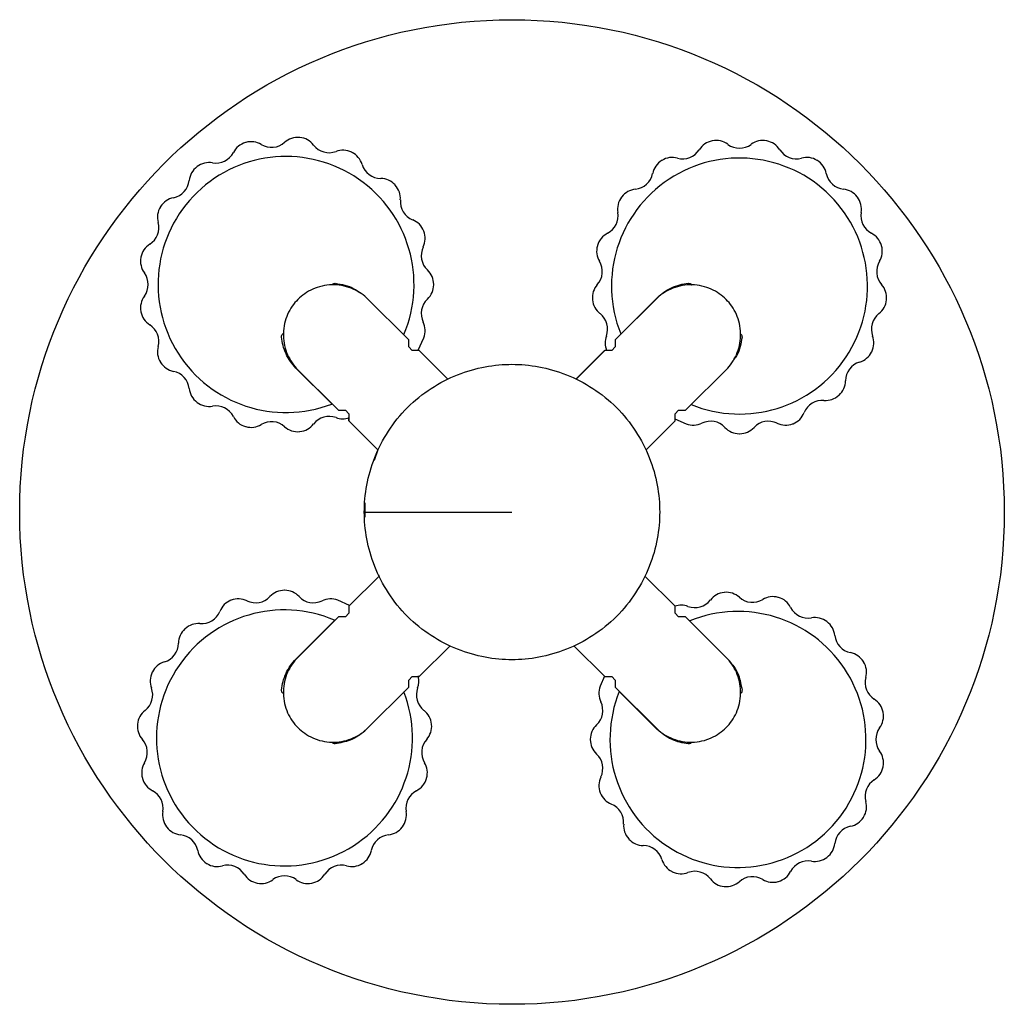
# Paper-space layout '_Superior' of a CAD drawing. Header units: millimetres. Extents: x 3706 to 3906, y 5832 to 6032.
import ezdxf

# ---------------------------------------------------------------- set-up
doc = ezdxf.new("R2010")
doc.units = ezdxf.units.MM

psp = doc.layouts.new('_Superior')

# ---------------------------------------------------------------- linework, layer by layer
at = {"color": 7, "linetype": 'Continuous', "lineweight": 25}
for p, q in [((3751.99, 6006.59), (3751.93, 6006.57)), ((3762.97, 6007.59), (3762.91, 6007.6)), ((3846.8, 6006.91), (3846.73, 6006.9)), ((3857.82, 6006.9), (3857.76, 6006.91)), ((3773.57, 6004.56), (3773.51, 6004.59)), ((3836.51, 6002.94), (3836.46, 6002.9)), ((3868.1, 6002.9), (3868.04, 6002.94)), ((3742.12, 6001.68), (3742.07, 6001.64)), ((3782.36, 5997.91), (3782.32, 5997.96)), ((3828.36, 5995.52), (3828.32, 5995.47)), ((3876.24, 5995.47), (3876.2, 5995.52)), ((3734.68, 5993.54), (3734.65, 5993.49)), ((3788.16, 5988.53), (3788.13, 5988.59)), ((3823.43, 5985.66), (3823.41, 5985.59)), ((3881.14, 5985.59), (3881.12, 5985.66)), ((3730.69, 5983.27), (3730.68, 5983.2)), ((3790.17, 5977.69), (3790.17, 5977.75)), ((3785.1, 5966.46), (3776.51, 5975.05)), ((3822.4, 5974.68), (3822.41, 5974.61)), ((3835.63, 5975.05), (3827.04, 5966.46)), ((3828.3, 5967.75), (3835.58, 5975.04)), ((3882.15, 5974.61), (3882.15, 5974.68)), ((3730.68, 5972.24), (3730.69, 5972.18)), ((3785.1, 5965.04), (3785.1, 5966.46)), ((3827.04, 5966.46), (3827.04, 5965.04)), ((3785.81, 5964.33), (3785.1, 5965.04)), ((3787.23, 5964.33), (3785.81, 5964.33)), ((3793.04, 5958.52), (3787.23, 5964.33)), ((3819.07, 5958.53), (3824.87, 5964.33)), ((3824.91, 5964.33), (3819.1, 5958.52)), ((3824.87, 5964.33), (3824.91, 5964.33)), ((3826.33, 5964.33), (3824.91, 5964.33)), ((3827.04, 5965.04), (3826.33, 5964.33)), ((3879.12, 5964.01), (3879.15, 5964.07)), ((3734.65, 5961.96), (3734.68, 5961.9)), ((3769.39, 5953.56), (3762.19, 5960.76)), ((3762.23, 5960.76), (3770.82, 5952.17)), ((3841.32, 5952.17), (3849.91, 5960.76)), ((3872.46, 5955.22), (3872.51, 5955.27)), ((3742.07, 5953.8), (3742.12, 5953.76)), ((3770.82, 5952.17), (3772.24, 5952.17)), ((3772.24, 5952.17), (3772.94, 5951.47)), ((3839.2, 5951.47), (3839.91, 5952.17)), ((3839.91, 5952.17), (3841.32, 5952.17)), ((3772.9, 5950.05), (3772.9, 5950.69)), ((3778.88, 5944.07), (3772.9, 5950.05)), ((3772.94, 5951.47), (3772.94, 5950.05)), ((3772.94, 5950.05), (3778.89, 5944.1)), ((3833.25, 5944.1), (3839.2, 5950.05)), ((3839.13, 5950.45), (3841.47, 5949.43)), ((3839.2, 5950.05), (3839.2, 5951.47)), ((3751.93, 5948.88), (3751.99, 5948.86)), ((3863.08, 5949.43), (3863.15, 5949.45)), ((3762.91, 5947.85), (3762.97, 5947.85)), ((3852.25, 5947.41), (3852.31, 5947.41)), ((3778.85, 5944.15), (3778.05, 5941.98)), ((3776.21, 5933.4), (3776.15, 5930.49)), ((3779.07, 5918.49), (3772.94, 5912.36)), ((3773.04, 5912.5), (3779.06, 5918.51)), ((3778.96, 5918.76), (3779.06, 5918.48)), ((3839.2, 5912.36), (3833.08, 5918.49)), ((3759.9, 5915.62), (3759.83, 5915.62)), ((3849.24, 5915.18), (3849.17, 5915.18)), ((3860.21, 5914.15), (3860.15, 5914.17)), ((3749.06, 5913.6), (3749, 5913.58)), ((3773.09, 5912.54), (3770.67, 5913.6)), ((3772.94, 5912.36), (3772.94, 5910.95)), ((3839.2, 5910.95), (3839.2, 5912.36)), ((3770.82, 5910.24), (3762.23, 5901.65)), ((3772.24, 5910.24), (3770.82, 5910.24)), ((3772.94, 5910.95), (3772.24, 5910.24)), ((3839.91, 5910.24), (3839.2, 5910.95)), ((3841.32, 5910.24), (3839.91, 5910.24)), ((3849.91, 5901.65), (3841.32, 5910.24)), ((3762.19, 5901.65), (3769.95, 5909.41)), ((3870.08, 5909.23), (3870.02, 5909.27)), ((3739.68, 5907.81), (3739.63, 5907.76)), ((3787.23, 5898.08), (3793.48, 5904.34)), ((3818.66, 5904.34), (3824.91, 5898.08)), ((3877.49, 5901.07), (3877.46, 5901.13)), ((3733.02, 5899.02), (3732.99, 5898.96)), ((3785.1, 5897.37), (3785.81, 5898.08)), ((3785.81, 5898.08), (3787.23, 5898.08)), ((3787.18, 5898.08), (3786.97, 5898.08)), ((3824.87, 5898.17), (3823.98, 5896.11)), ((3824.91, 5898.08), (3826.33, 5898.08)), ((3826.33, 5898.08), (3827.04, 5897.37)), ((3785.1, 5895.96), (3785.1, 5897.37)), ((3827.04, 5897.37), (3827.04, 5895.96)), ((3776.51, 5887.37), (3785.1, 5895.96)), ((3827.04, 5895.96), (3835.63, 5887.37)), ((3835.58, 5887.36), (3827.93, 5895.01)), ((3881.47, 5890.79), (3881.45, 5890.85)), ((3729.99, 5888.42), (3729.99, 5888.35)), ((3789.74, 5888.35), (3789.73, 5888.42)), ((3821.97, 5885.34), (3821.97, 5885.27)), ((3881.45, 5879.76), (3881.47, 5879.83)), ((3731, 5877.44), (3731.02, 5877.37)), ((3788.71, 5877.37), (3788.73, 5877.44)), ((3823.98, 5874.5), (3824.01, 5874.44)), ((3877.46, 5869.49), (3877.49, 5869.54)), ((3735.9, 5867.56), (3735.94, 5867.51)), ((3783.78, 5867.51), (3783.82, 5867.56)), ((3829.78, 5865.12), (3829.82, 5865.07)), ((3744.04, 5860.13), (3744.1, 5860.09)), ((3775.63, 5860.09), (3775.68, 5860.13)), ((3870.02, 5861.35), (3870.08, 5861.39)), ((3838.57, 5858.47), (3838.63, 5858.44)), ((3754.32, 5856.13), (3754.38, 5856.12)), ((3765.34, 5856.12), (3765.41, 5856.13)), ((3860.15, 5856.44), (3860.21, 5856.46)), ((3849.17, 5855.44), (3849.24, 5855.43))]:
    psp.add_line(p, q, dxfattribs=at)
at = {"color": 7, "linetype": 'Continuous', "lineweight": 25, "flags": 128}
psp.add_lwpolyline([(3787.01, 5964.31), (3787.04, 5964.37), (3788.16, 5966.92)], dxfattribs=at)
at = {"color": 7, "linetype": 'Continuous', "lineweight": 25}
psp.add_circle((3806.07, 5931.51), 100, dxfattribs=at)
for centre, radius, start, end in [((3753.03, 6002.72), 4, 105.9449, 152.8905), ((3753.08, 6002.74), 4, 58.8742, 105.8198), ((3757.22, 6009.59), 4, 238.8742, 311.714), ((3762.54, 6003.61), 4, 84.7684, 131.714), ((3762.6, 6003.61), 4, 37.6977, 84.6433), ((3768.93, 6008.5), 4, 217.6977, 290.5376), ((3847.47, 6002.97), 4, 100.6508, 147.5964), ((3847.53, 6002.98), 4, 53.5801, 100.5257), ((3852.28, 6009.41), 4, 233.5801, 306.4199), ((3857.03, 6002.98), 4, 79.4743, 126.4199), ((3857.08, 6002.97), 4, 32.4036, 79.3492), ((3745.91, 6006.37), 4, 260.0507, 332.8905), ((3771.73, 6001.01), 4, 63.592, 110.5376), ((3771.79, 6000.98), 4, 16.5213, 63.4669), ((3840.72, 6007.25), 4, 254.7566, 327.5964), ((3863.84, 6007.25), 4, 212.4036, 285.2434), ((3760.17, 5977.72), 26, 336.9538, 290.9555), ((3744.53, 5998.49), 4, 80.0507, 126.9963), ((3779.46, 6003.26), 4, 196.5213, 269.3611), ((3852.28, 5977.41), 26, 247.822, 201.9448), ((3838.57, 5999.51), 4, 121.8272, 168.7729), ((3838.62, 5999.54), 4, 74.7566, 121.7022), ((3865.94, 5999.54), 4, 58.2978, 105.2434), ((3865.99, 5999.51), 4, 11.2271, 58.1728), ((3744.48, 5998.45), 4, 127.1214, 174.067), ((3830.72, 6001.06), 4, 275.933, 348.7729), ((3873.84, 6001.06), 4, 191.2271, 264.067), ((3736.52, 5999.28), 4, 281.2271, 354.067), ((3779.37, 5995.26), 4, 42.4155, 89.3611), ((3779.4, 5995.22), 4, 355.3448, 42.2904), ((3831.55, 5993.11), 4, 95.933, 142.8786), ((3873.01, 5993.11), 4, 37.1214, 84.067), ((3738.08, 5991.43), 4, 101.2271, 148.1728), ((3787.38, 5994.57), 4, 175.3448, 248.1846), ((3831.51, 5993.06), 4, 143.0037, 189.9493), ((3873.04, 5993.06), 4, 350.0507, 36.9963), ((3738.05, 5991.39), 4, 148.2978, 195.2434), ((3823.63, 5991.68), 4, 297.1095, 9.9493), ((3880.92, 5991.68), 4, 170.0507, 242.8905), ((3730.33, 5989.28), 4, 302.4036, 15.2434), ((3784.41, 5987.14), 4, 21.239, 68.1846), ((3784.43, 5987.09), 4, 334.1683, 21.1139), ((3827.28, 5984.56), 4, 117.1095, 164.0551), ((3877.28, 5984.56), 4, 15.9449, 62.8905), ((3734.62, 5982.53), 4, 122.4036, 169.3492), ((3791.63, 5983.6), 4, 154.1683, 227.0081), ((3827.26, 5984.5), 4, 164.1802, 211.1258), ((3877.29, 5984.5), 4, 328.8742, 15.8198), ((3734.61, 5982.47), 4, 169.4743, 216.4199), ((3820.41, 5980.37), 4, 318.286, 31.1258), ((3884.14, 5980.37), 4, 148.8742, 221.714), ((3728.17, 5977.72), 4, 323.5801, 36.4199), ((3786.17, 5977.75), 4, 0.0625, 47.0081), ((3786.17, 5977.69), 4, 312.9919, 359.9375), ((3826.39, 5975.04), 4, 138.286, 185.2316), ((3878.17, 5975.04), 4, 354.7684, 41.714), ((3734.61, 5972.97), 4, 143.5801, 190.5257), ((3791.63, 5971.84), 4, 132.9919, 205.8317), ((3826.39, 5974.99), 4, 185.3567, 232.3023), ((3878.16, 5974.99), 4, 307.6977, 354.6433), ((3734.62, 5972.92), 4, 190.6508, 237.5964), ((3784.43, 5968.36), 4, 338.8861, 25.8317), ((3821.5, 5968.66), 4, 339.4624, 52.3023), ((3883.06, 5968.66), 4, 127.6977, 200.5376), ((3730.33, 5966.16), 4, 344.7566, 57.5964), ((3828.99, 5965.85), 4, 159.4624, 202.4876), ((3875.56, 5965.85), 4, 333.592, 20.5376), ((3738.05, 5964.06), 4, 164.7566, 211.7022), ((3875.54, 5965.8), 4, 286.5213, 333.4669), ((3738.08, 5964.01), 4, 211.8272, 258.7729), ((3736.52, 5956.16), 4, 5.933, 78.7729), ((3877.81, 5958.13), 4, 106.5213, 179.3611), ((3869.82, 5958.22), 4, 312.4155, 359.3611), ((3744.48, 5956.99), 4, 185.933, 232.8786), ((3869.12, 5950.21), 4, 85.3448, 158.1846), ((3869.77, 5958.18), 4, 265.3448, 312.2904), ((3744.53, 5956.96), 4, 233.0037, 279.9493), ((3745.91, 5949.08), 4, 27.1095, 99.9493), ((3753.03, 5952.72), 4, 207.1095, 254.0551), ((3768.93, 5946.94), 4, 69.4624, 142.3023), ((3771.73, 5954.44), 4, 249.4624, 287.8489), ((3861.7, 5953.18), 4, 291.239, 338.1846), ((3753.08, 5952.71), 4, 254.1802, 301.1258), ((3757.22, 5945.86), 4, 48.286, 121.1258), ((3762.54, 5951.83), 4, 228.286, 275.2316), ((3762.6, 5951.84), 4, 275.3567, 322.3023), ((3842.91, 5953.16), 4, 248.8861, 295.8317), ((3846.4, 5945.96), 4, 42.9919, 115.8317), ((3852.25, 5951.41), 4, 222.9919, 269.9375), ((3852.31, 5951.41), 4, 270.0625, 317.0081), ((3858.16, 5945.96), 4, 64.1683, 137.0081), ((3861.64, 5953.16), 4, 244.1683, 291.1139), ((3753.98, 5917.07), 4, 244.1683, 317.0081), ((3759.84, 5911.62), 4, 90.0625, 137.0081), ((3759.89, 5911.62), 4, 42.9919, 89.9375), ((3765.74, 5917.07), 4, 222.9919, 295.8317), ((3849.54, 5911.19), 4, 95.3567, 142.3023), ((3849.6, 5911.2), 4, 48.286, 95.2316), ((3854.92, 5917.17), 4, 228.286, 301.1258), ((3859.06, 5910.32), 4, 74.1802, 121.1258), ((3859.11, 5910.31), 4, 27.1095, 74.0551), ((3750.44, 5909.85), 4, 111.239, 158.1846), ((3750.5, 5909.87), 4, 64.1683, 111.1139), ((3769.23, 5909.87), 4, 68.8861, 115.8317), ((3840.41, 5908.59), 4, 69.4624, 107.8641), ((3843.21, 5916.09), 4, 249.4624, 322.3023), ((3866.23, 5913.95), 4, 207.1095, 279.9493), ((3759.86, 5885.62), 26, 66.9542, 21.1009), ((3743.02, 5912.82), 4, 265.3448, 338.1846), ((3851.97, 5885.31), 26, 158.0025, 112.1457), ((3867.62, 5906.07), 4, 53.0037, 99.9493), ((3742.37, 5904.85), 4, 85.3448, 132.2904), ((3867.66, 5906.04), 4, 5.933, 52.8786), ((3742.33, 5904.81), 4, 132.4155, 179.3611), ((3875.62, 5906.87), 4, 185.933, 258.7729), ((3734.33, 5904.9), 4, 286.5213, 359.3611), ((3874.06, 5899.02), 4, 31.8272, 78.7729), ((3736.6, 5897.23), 4, 106.5213, 153.4669), ((3874.09, 5898.97), 4, 344.7566, 31.7022), ((3736.58, 5897.18), 4, 153.592, 200.5376), ((3783.15, 5897.18), 4, 339.4624, 13.2255), ((3827.72, 5894.67), 4, 158.8861, 205.8317), ((3881.81, 5896.87), 4, 164.7566, 237.5964), ((3729.09, 5894.37), 4, 307.6977, 20.5376), ((3790.64, 5894.37), 4, 159.4624, 232.3023), ((3820.52, 5891.19), 4, 312.9919, 25.8317), ((3877.52, 5890.11), 4, 10.6508, 57.5964), ((3733.98, 5888.04), 4, 127.6977, 174.6433), ((3785.75, 5888.04), 4, 5.3567, 52.3023), ((3877.53, 5890.06), 4, 323.5801, 10.5257), ((3733.97, 5887.99), 4, 174.7684, 221.714), ((3785.76, 5887.99), 4, 318.286, 5.2316), ((3825.97, 5885.34), 4, 132.9919, 179.9375), ((3883.97, 5885.31), 4, 143.5801, 216.4199), ((3728, 5882.66), 4, 328.8742, 41.714), ((3791.73, 5882.66), 4, 138.286, 211.1258), ((3825.97, 5885.28), 4, 180.0625, 227.0081), ((3820.52, 5879.43), 4, 334.1683, 47.0081), ((3877.53, 5880.56), 4, 349.4743, 36.4199), ((3734.85, 5878.53), 4, 148.8742, 195.8198), ((3784.88, 5878.53), 4, 344.1802, 31.1258), ((3877.52, 5880.5), 4, 302.4036, 349.3492), ((3734.86, 5878.47), 4, 195.9449, 242.8905), ((3784.86, 5878.47), 4, 297.1095, 344.0551), ((3827.72, 5875.94), 4, 154.1683, 201.1139), ((3881.81, 5873.75), 4, 122.4036, 195.2434), ((3731.22, 5871.35), 4, 350.0507, 62.8905), ((3788.51, 5871.35), 4, 117.1095, 189.9493), ((3827.74, 5875.89), 4, 201.239, 248.1846), ((3824.76, 5868.46), 4, 355.3448, 68.1846), ((3874.09, 5871.64), 4, 328.2978, 15.2434), ((3739.1, 5869.97), 4, 170.0507, 216.9963), ((3780.63, 5869.97), 4, 323.0037, 9.9493), ((3832.74, 5867.81), 4, 175.3448, 222.2904), ((3874.06, 5871.6), 4, 281.2271, 328.1728), ((3739.13, 5869.92), 4, 217.1214, 264.067), ((3780.6, 5869.92), 4, 275.933, 322.8786), ((3875.62, 5863.75), 4, 101.2271, 174.067), ((3738.31, 5861.97), 4, 11.2271, 84.067), ((3781.42, 5861.97), 4, 95.933, 168.7729), ((3832.78, 5867.77), 4, 222.4155, 269.3611), ((3867.66, 5864.58), 4, 307.1214, 354.067), ((3746.15, 5863.52), 4, 191.2271, 238.1728), ((3773.58, 5863.52), 4, 301.8272, 348.7729), ((3832.69, 5859.77), 4, 16.5213, 89.3611), ((3746.2, 5863.49), 4, 238.2978, 285.2434), ((3773.53, 5863.49), 4, 254.7566, 301.7022), ((3840.36, 5862.05), 4, 196.5213, 243.4669), ((3866.23, 5856.66), 4, 80.0507, 152.8905), ((3867.62, 5864.54), 4, 260.0507, 306.9963), ((3748.3, 5855.78), 4, 32.4036, 105.2434), ((3771.42, 5855.78), 4, 74.7566, 147.5964), ((3840.41, 5862.02), 4, 243.592, 290.5376), ((3843.21, 5854.53), 4, 37.6977, 110.5376), ((3859.11, 5860.31), 4, 285.9449, 332.8905), ((3755.06, 5860.06), 4, 212.4036, 259.3492), ((3755.11, 5860.05), 4, 259.4743, 306.4199), ((3759.86, 5853.62), 4, 53.5801, 126.4199), ((3764.61, 5860.05), 4, 233.5801, 280.5257), ((3764.67, 5860.06), 4, 280.6508, 327.5964), ((3849.54, 5859.42), 4, 217.6977, 264.6433), ((3849.6, 5859.42), 4, 264.7684, 311.714), ((3854.92, 5853.44), 4, 58.8742, 131.714), ((3859.06, 5860.29), 4, 238.8742, 285.8198)]:
    psp.add_arc(centre, radius, start, end, dxfattribs=at)
for points, knots in [([(3776.51, 5975.05), (3776.08, 5975.44), (3775.6, 5975.8), (3774.55, 5976.46), (3773.98, 5976.74), (3772.78, 5977.21), (3772.14, 5977.39), (3770.83, 5977.62), (3770.15, 5977.67), (3768.8, 5977.64), (3768.13, 5977.55), (3766.83, 5977.25), (3766.21, 5977.04), (3765.02, 5976.51), (3764.47, 5976.2), (3763.45, 5975.49), (3762.99, 5975.1), (3762.17, 5974.28), (3761.78, 5973.82), (3761.08, 5972.81), (3760.76, 5972.25), (3760.23, 5971.07), (3760.02, 5970.44), (3759.73, 5969.14), (3759.64, 5968.47), (3759.61, 5967.13), (3759.66, 5966.45), (3759.89, 5965.14), (3760.07, 5964.5), (3760.53, 5963.29), (3760.82, 5962.72), (3761.48, 5961.67), (3761.84, 5961.19), (3762.23, 5960.76)], [0, 0, 0, 0, 0.0625, 0.0625, 0.125, 0.125, 0.1875, 0.1875, 0.25, 0.25, 0.3125, 0.3125, 0.375, 0.375, 0.4375, 0.4375, 0.5, 0.5, 0.5625, 0.5625, 0.625, 0.625, 0.6875, 0.6875, 0.75, 0.75, 0.8125, 0.8125, 0.875, 0.875, 0.9375, 0.9375, 1, 1, 1, 1]), ([(3769.49, 5977.65), (3769.53, 5977.71), (3769.63, 5977.84), (3769.88, 5977.96), (3770.08, 5977.96), (3770.17, 5977.97)], [0, 0, 0, 0, 0.259244, 0.631291, 1, 1, 1, 1]), ([(3770.17, 5977.97), (3770.82, 5977.87), (3772.13, 5977.68), (3773.84, 5977.06), (3774.72, 5976.35), (3775.09, 5976.06)], [0, 0, 0, 0, 0.367582, 0.740808, 1, 1, 1, 1]), ([(3835.58, 5975.04), (3835.99, 5975.45), (3836.44, 5975.83), (3837.41, 5976.51), (3837.93, 5976.81), (3839.01, 5977.31), (3839.58, 5977.52), (3840.72, 5977.82), (3841.3, 5977.92), (3841.88, 5977.97)], [0, 0, 0, 0, 0.25, 0.25, 0.5, 0.5, 0.75, 0.75, 1, 1, 1, 1]), ([(3849.91, 5960.76), (3850.3, 5961.19), (3850.67, 5961.67), (3851.32, 5962.72), (3851.61, 5963.29), (3852.07, 5964.5), (3852.25, 5965.14), (3852.48, 5966.45), (3852.53, 5967.13), (3852.5, 5968.47), (3852.41, 5969.14), (3852.12, 5970.44), (3851.91, 5971.07), (3851.38, 5972.25), (3851.06, 5972.81), (3850.36, 5973.82), (3849.97, 5974.28), (3849.15, 5975.1), (3848.69, 5975.49), (3847.67, 5976.2), (3847.12, 5976.51), (3845.94, 5977.04), (3845.31, 5977.25), (3844.01, 5977.55), (3843.34, 5977.64), (3841.99, 5977.67), (3841.32, 5977.62), (3840, 5977.39), (3839.36, 5977.21), (3838.16, 5976.74), (3837.59, 5976.46), (3836.54, 5975.8), (3836.06, 5975.44), (3835.63, 5975.05)], [0, 0, 0, 0, 0.0625, 0.0625, 0.125, 0.125, 0.1875, 0.1875, 0.25, 0.25, 0.3125, 0.3125, 0.375, 0.375, 0.4375, 0.4375, 0.5, 0.5, 0.5625, 0.5625, 0.625, 0.625, 0.6875, 0.6875, 0.75, 0.75, 0.8125, 0.8125, 0.875, 0.875, 0.9375, 0.9375, 1, 1, 1, 1]), ([(3841.88, 5977.97), (3842, 5977.96), (3842.25, 5977.94), (3842.5, 5977.79), (3842.57, 5977.66), (3842.58, 5977.64)], [0, 0, 0, 0, 0.459216, 0.9152, 1, 1, 1, 1]), ([(3759.26, 5967.06), (3759.27, 5967.18), (3759.29, 5967.43), (3759.45, 5967.68), (3759.59, 5967.76), (3759.63, 5967.78)], [0, 0, 0, 0, 0.433792, 0.864531, 1, 1, 1, 1]), ([(3762.19, 5960.76), (3761.78, 5961.17), (3761.4, 5961.62), (3760.72, 5962.59), (3760.42, 5963.11), (3759.92, 5964.19), (3759.71, 5964.75), (3759.41, 5965.9), (3759.31, 5966.48), (3759.26, 5967.06)], [0, 0, 0, 0, 0.25, 0.25, 0.5, 0.5, 0.75, 0.75, 1, 1, 1, 1]), ([(3852.79, 5967.06), (3852.69, 5966.41), (3852.5, 5965.1), (3851.93, 5963.48), (3851.29, 5962.68), (3851.06, 5962.39)], [0, 0, 0, 0, 0.390254, 0.786499, 1, 1, 1, 1]), ([(3852.51, 5967.71), (3852.55, 5967.68), (3852.67, 5967.59), (3852.78, 5967.35), (3852.79, 5967.15), (3852.79, 5967.06)], [0, 0, 0, 0, 0.21835, 0.610936, 1, 1, 1, 1]), ([(3776.07, 5931.51), (3776.07, 5933.28), (3776.23, 5935.12), (3776.92, 5938.83), (3777.45, 5940.71), (3778.91, 5944.4), (3779.84, 5946.22), (3782.08, 5949.65), (3783.39, 5951.26), (3786.32, 5954.19), (3787.94, 5955.5), (3791.37, 5957.75), (3793.18, 5958.68), (3796.87, 5960.14), (3798.75, 5960.67), (3802.47, 5961.36), (3804.3, 5961.51), (3807.84, 5961.51), (3809.67, 5961.36), (3813.39, 5960.67), (3815.27, 5960.14), (3818.96, 5958.68), (3820.77, 5957.75), (3824.2, 5955.5), (3825.82, 5954.19), (3828.75, 5951.26), (3830.06, 5949.65), (3832.3, 5946.22), (3833.23, 5944.4), (3834.7, 5940.71), (3835.23, 5938.83), (3835.91, 5935.12), (3836.07, 5933.28), (3836.07, 5931.51)], [0, 0, 0, 0, 0.0625, 0.0625, 0.125, 0.125, 0.1875, 0.1875, 0.25, 0.25, 0.3125, 0.3125, 0.375, 0.375, 0.4375, 0.4375, 0.5, 0.5, 0.5625, 0.5625, 0.625, 0.625, 0.6875, 0.6875, 0.75, 0.75, 0.8125, 0.8125, 0.875, 0.875, 0.9375, 0.9375, 1, 1, 1, 1]), ([(3776.07, 5931.51), (3781, 5931.51), (3785.98, 5931.51), (3796.01, 5931.51), (3801.05, 5931.51), (3806.07, 5931.51)], [0, 0, 0, 0, 0.5, 0.5, 1, 1, 1, 1]), ([(3836.07, 5931.51), (3836.07, 5929.75), (3835.91, 5927.91), (3835.23, 5924.2), (3834.7, 5922.32), (3833.23, 5918.63), (3832.3, 5916.81), (3830.06, 5913.38), (3828.75, 5911.77), (3825.82, 5908.84), (3824.2, 5907.53), (3820.77, 5905.28), (3818.96, 5904.35), (3815.27, 5902.89), (3813.39, 5902.36), (3809.67, 5901.67), (3807.84, 5901.51), (3804.3, 5901.51), (3802.47, 5901.67), (3798.75, 5902.36), (3796.87, 5902.89), (3793.18, 5904.35), (3791.37, 5905.28), (3787.94, 5907.53), (3786.32, 5908.84), (3783.39, 5911.77), (3782.08, 5913.38), (3779.84, 5916.81), (3778.91, 5918.63), (3777.45, 5922.32), (3776.92, 5924.2), (3776.23, 5927.91), (3776.07, 5929.75), (3776.07, 5931.51)], [0, 0, 0, 0, 0.0625, 0.0625, 0.125, 0.125, 0.1875, 0.1875, 0.25, 0.25, 0.3125, 0.3125, 0.375, 0.375, 0.4375, 0.4375, 0.5, 0.5, 0.5625, 0.5625, 0.625, 0.625, 0.6875, 0.6875, 0.75, 0.75, 0.8125, 0.8125, 0.875, 0.875, 0.9375, 0.9375, 1, 1, 1, 1]), ([(3759.26, 5895.35), (3759.31, 5895.93), (3759.41, 5896.51), (3759.71, 5897.65), (3759.92, 5898.22), (3760.42, 5899.3), (3760.72, 5899.82), (3761.4, 5900.79), (3761.78, 5901.24), (3762.19, 5901.65)], [0, 0, 0, 0, 0.25, 0.25, 0.5, 0.5, 0.75, 0.75, 1, 1, 1, 1]), ([(3762.23, 5901.65), (3761.84, 5901.22), (3761.48, 5900.74), (3760.82, 5899.69), (3760.53, 5899.12), (3760.07, 5897.91), (3759.89, 5897.27), (3759.66, 5895.96), (3759.61, 5895.29), (3759.64, 5893.94), (3759.73, 5893.27), (3760.02, 5891.97), (3760.23, 5891.34), (3760.76, 5890.16), (3761.08, 5889.61), (3761.78, 5888.59), (3762.17, 5888.13), (3762.99, 5887.31), (3763.45, 5886.92), (3764.47, 5886.21), (3765.02, 5885.9), (3766.21, 5885.37), (3766.83, 5885.16), (3768.13, 5884.86), (3768.8, 5884.78), (3770.15, 5884.74), (3770.83, 5884.79), (3772.14, 5885.03), (3772.78, 5885.2), (3773.98, 5885.67), (3774.55, 5885.96), (3775.6, 5886.61), (3776.08, 5886.98), (3776.51, 5887.37)], [0, 0, 0, 0, 0.0625, 0.0625, 0.125, 0.125, 0.1875, 0.1875, 0.25, 0.25, 0.3125, 0.3125, 0.375, 0.375, 0.4375, 0.4375, 0.5, 0.5, 0.5625, 0.5625, 0.625, 0.625, 0.6875, 0.6875, 0.75, 0.75, 0.8125, 0.8125, 0.875, 0.875, 0.9375, 0.9375, 1, 1, 1, 1]), ([(3835.63, 5887.37), (3836.06, 5886.98), (3836.54, 5886.61), (3837.59, 5885.96), (3838.16, 5885.67), (3839.36, 5885.2), (3840, 5885.03), (3841.32, 5884.79), (3841.99, 5884.74), (3843.34, 5884.78), (3844.01, 5884.86), (3845.31, 5885.16), (3845.94, 5885.37), (3847.12, 5885.9), (3847.67, 5886.21), (3848.69, 5886.92), (3849.15, 5887.31), (3849.97, 5888.13), (3850.36, 5888.59), (3851.06, 5889.61), (3851.38, 5890.16), (3851.91, 5891.34), (3852.12, 5891.97), (3852.41, 5893.27), (3852.5, 5893.94), (3852.53, 5895.29), (3852.48, 5895.96), (3852.25, 5897.27), (3852.07, 5897.91), (3851.61, 5899.12), (3851.32, 5899.69), (3850.67, 5900.74), (3850.3, 5901.22), (3849.91, 5901.65)], [0, 0, 0, 0, 0.0625, 0.0625, 0.125, 0.125, 0.1875, 0.1875, 0.25, 0.25, 0.3125, 0.3125, 0.375, 0.375, 0.4375, 0.4375, 0.5, 0.5, 0.5625, 0.5625, 0.625, 0.625, 0.6875, 0.6875, 0.75, 0.75, 0.8125, 0.8125, 0.875, 0.875, 0.9375, 0.9375, 1, 1, 1, 1]), ([(3850.19, 5901.25), (3850.51, 5900.88), (3851.28, 5900.02), (3852.31, 5898.06), (3852.61, 5896.37), (3852.79, 5895.35)], [0, 0, 0, 0, 0.2217449, 0.5267022, 1, 1, 1, 1]), ([(3759.63, 5894.63), (3759.55, 5894.68), (3759.4, 5894.79), (3759.27, 5895.06), (3759.27, 5895.25), (3759.26, 5895.35)], [0, 0, 0, 0, 0.312832, 0.657964, 1, 1, 1, 1]), ([(3852.79, 5895.35), (3852.78, 5895.23), (3852.77, 5894.98), (3852.63, 5894.74), (3852.52, 5894.68), (3852.51, 5894.68)], [0, 0, 0, 0, 0.489016, 0.97459, 1, 1, 1, 1]), ([(3776.24, 5887.17), (3775.82, 5886.8), (3774.9, 5885.99), (3772.88, 5884.92), (3771.2, 5884.62), (3770.17, 5884.44)], [0, 0, 0, 0, 0.246478, 0.541744, 1, 1, 1, 1]), ([(3841.88, 5884.44), (3841.3, 5884.49), (3840.72, 5884.59), (3839.58, 5884.89), (3839.01, 5885.09), (3837.93, 5885.59), (3837.41, 5885.89), (3836.44, 5886.57), (3835.99, 5886.95), (3835.58, 5887.36)], [0, 0, 0, 0, 0.25, 0.25, 0.5, 0.5, 0.75, 0.75, 1, 1, 1, 1]), ([(3770.17, 5884.44), (3770.05, 5884.45), (3769.81, 5884.46), (3769.56, 5884.62), (3769.49, 5884.74), (3769.47, 5884.76)], [0, 0, 0, 0, 0.459803, 0.91637, 1, 1, 1, 1]), ([(3842.57, 5884.77), (3842.53, 5884.71), (3842.43, 5884.57), (3842.17, 5884.45), (3841.98, 5884.44), (3841.88, 5884.44)], [0, 0, 0, 0, 0.277781, 0.640518, 1, 1, 1, 1])]:
    psp.add_open_spline(points, degree=3, knots=knots, dxfattribs=at)

doc.saveas('drawing.dxf')
